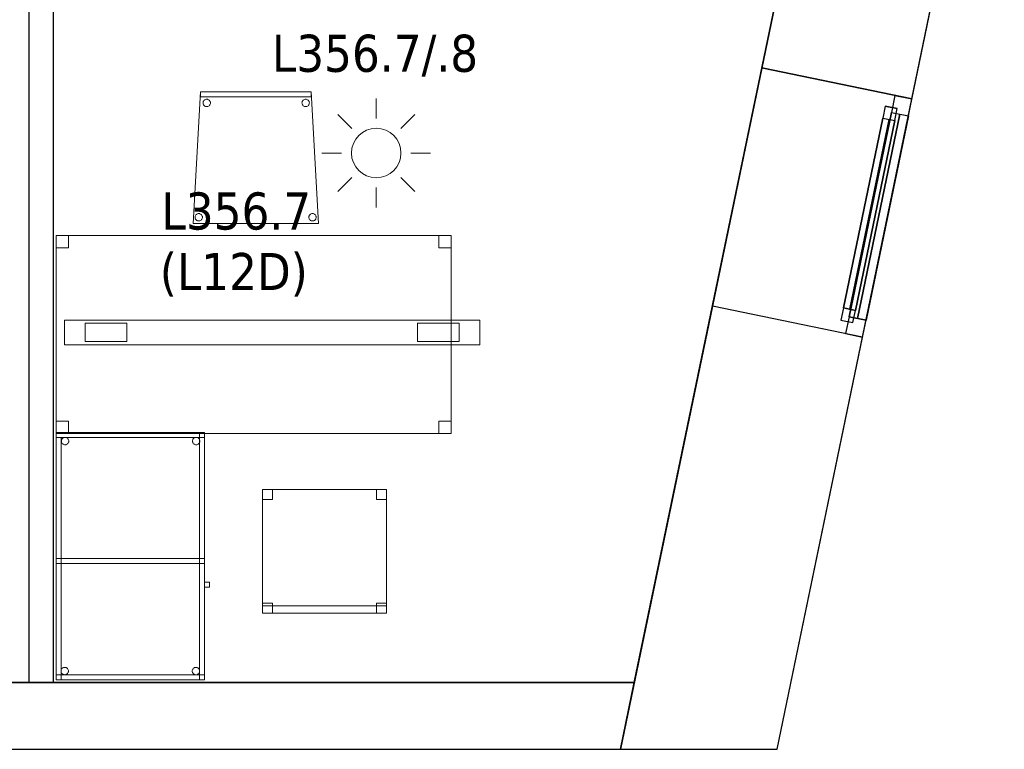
# Model space of a CAD drawing. Header units: metres. Extents: x 397.7 to 427.5, y 12.7 to 28.4.
# Tile 130 of 147: x 421.2 to 425.2, y 12.8 to 15.8. Entities that reach past the tile are written whole.
import ezdxf

# ---------------------------------------------------------------- set-up
doc = ezdxf.new("R2010")
doc.units = ezdxf.units.M
doc.layers.add('01_CARPINTERIA', color=5, linetype='Continuous', lineweight=25, true_color=0x0000ff)
doc.layers.add('01_SUELOS', color=7, linetype='Continuous', lineweight=25, true_color=0x007f00)
for name, color, linetype, lineweight in [('02_MOBILIARIO', 7, 'Continuous', 18), ('A-DETL-____-MBND', 7, 'Continuous', 18), ('A-DETL-GENF-OTLN', 7, 'Continuous', 18), ('A-GENM-____-OTLN', 7, 'Continuous', 18), ('A-WALL-____-MCUT', 7, 'Continuous', 25), ('A-WALL-____-OTLN', 7, 'Continuous', 25), ('E-LITE-____-IDEN', 7, 'Continuous', 30), ('E-LITE-EQPM-IDEN', 7, 'Continuous', 30)]:
    doc.layers.add(name, color=color, linetype=linetype, lineweight=lineweight)
doc.styles.add('Tahoma_4', font='tahoma.ttf', dxfattribs={"height": 0.15})

# ---------------------------------------------------------------- blocks, each defined once
blk = doc.blocks.new('Forma directa - LONDR55-XX_ZZ-ARQ-CAA-M3D-Londres55-156255-06_ENLLUMENAT_P3')
at = {"layer": '01_CARPINTERIA', "color": 161, "true_color": 0xaaaaff}
for p, q in [((0.1, 0.1), (0.05, 0.1)), ((0.05, 0.1), (0.05, 0.05)), ((0.1, 0.1), (0.05, 0.1)), ((0.05, 0.1), (0.05, 0.05)), ((0.1, 0.05), (0.1, 0.1)), ((0.1, 0.1), (0.1, 0.05)), ((0.1, 0.1), (0.8835, 0.1)), ((0.8835, 0.1), (0.1, 0.1)), ((0.1, 0.1), (0.1, 0.05)), ((0.1, 0.05), (0.1, 0.1)), ((0.8835, 0.1), (0.8835, 0.05)), ((0.8835, 0.1), (0.8835, 0.05)), ((0.9335, 0.1), (0.8835, 0.1)), ((0.8835, 0.1), (0.8835, 0.05)), ((0.9335, 0.1), (0.8835, 0.1)), ((0.8835, 0.1), (0.8835, 0.05)), ((0.9335, 0.05), (0.9335, 0.1)), ((0.9335, 0.1), (0.9335, 0.05)), ((0.07, 0.07), (0, 0.07)), ((0, 0.07), (0, 0)), ((0.07, 0.07), (0, 0.07)), ((0, 0.07), (0, 0)), ((0.05, 0.05), (0.1, 0.05)), ((0.05, 0.05), (0.1, 0.05)), ((0.07, 0), (0.07, 0.07)), ((0.07, 0.07), (0.07, 0)), ((0.07, 0.07), (0.9135, 0.07)), ((0.9135, 0.07), (0.07, 0.07)), ((0.07, 0.07), (0.07, 0)), ((0.07, 0), (0.07, 0.07)), ((0.8835, 0.075), (0.1, 0.075)), ((0.8835, 0.075), (0.1, 0.075)), ((0.1, 0.05), (0.8835, 0.05)), ((0.8835, 0.05), (0.1, 0.05)), ((0.8835, 0.05), (0.9335, 0.05)), ((0.8835, 0.05), (0.9335, 0.05)), ((0.9135, 0.07), (0.9135, 0)), ((0.9135, 0.07), (0.9135, 0)), ((0.9835, 0.07), (0.9135, 0.07)), ((0.9135, 0.07), (0.9135, 0)), ((0.9835, 0.07), (0.9135, 0.07)), ((0.9135, 0.07), (0.9135, 0)), ((0.9835, 0), (0.9835, 0.07)), ((0.9835, 0.07), (0.9835, 0)), ((0, 0), (0.07, 0)), ((0.9135, 0.035), (0.07, 0.035)), ((0.07, 0.035), (0.9135, 0.035)), ((0.07, 0), (0.9135, 0)), ((0.9135, 0), (0.07, 0)), ((0.9135, 0), (0.9835, 0)), ((0, 0), (0.07, 0)), ((0.9135, 0), (0.9835, 0))]:
    blk.add_line(p, q, dxfattribs=at)
blk = doc.blocks.new('Forma directa - Finestra P3-156301-06_ENLLUMENAT_P3')
at = {"xscale": 1.00000002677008, "yscale": 1.00000002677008, "zscale": 1.00000002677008}
blk.add_blockref('Forma directa - LONDR55-XX_ZZ-ARQ-CAA-M3D-Londres55-156255-06_ENLLUMENAT_P3', (0, 0), dxfattribs=at)
blk = doc.blocks.new('Family - Taula 100X60_P3-156332-06_ENLLUMENAT_P3')
at = {"layer": 'A-DETL-____-MBND', "color": 253, "true_color": 0xaaaaaa}
for p, q in [((0.6, 1), (0, 1)), ((0, 1), (0.6, 1)), ((0, 1), (0, 0)), ((0, 0), (0, 1)), ((0.6, 1), (0, 1)), ((0, 1), (0.6, 1)), ((0, 1), (0, 0)), ((0, 0), (0, 1)), ((0, 0.98), (0, 1)), ((0, 1), (0, 0.98)), ((0, 1), (0.6, 1)), ((0.6, 1), (0, 1)), ((0, 1), (0.58, 1)), ((0, 0), (0, 1)), ((0.58, 1), (0, 1)), ((0, 1), (0, 0)), ((0.58, 1), (0.58, 0)), ((0.58, 0), (0.58, 1)), ((0.6, 0), (0.6, 1)), ((0.6, 1), (0.6, 0)), ((0.6, 0), (0.6, 1)), ((0.6, 1), (0.6, 0)), ((0.6, 1), (0.6, 0.98)), ((0.6, 1), (0.6, 0.98)), ((0.6, 0.98), (0, 0.98)), ((0, 0.98), (0.6, 0.98)), ((0, 0.98), (0.02, 0.98)), ((0.02, 0.98), (0, 0.98)), ((0, 0), (0, 0.98)), ((0, 0.98), (0, 0)), ((0.02, 0.98), (0.02, 0)), ((0.02, 0), (0.02, 0.98)), ((0.0212, 0.965), (0.0215, 0.9676)), ((0.0215, 0.9676), (0.0212, 0.965)), ((0.0215, 0.9624), (0.0212, 0.965)), ((0.0212, 0.965), (0.0215, 0.9624)), ((0.0215, 0.9676), (0.0221, 0.9701)), ((0.0221, 0.9701), (0.0215, 0.9676)), ((0.0221, 0.9599), (0.0215, 0.9624)), ((0.0215, 0.9624), (0.0221, 0.9599)), ((0.0221, 0.9701), (0.0232, 0.9725)), ((0.0232, 0.9725), (0.0221, 0.9701)), ((0.0232, 0.9575), (0.0221, 0.9599)), ((0.0221, 0.9599), (0.0232, 0.9575)), ((0.0232, 0.9725), (0.0247, 0.9746)), ((0.0247, 0.9746), (0.0232, 0.9725)), ((0.0247, 0.9554), (0.0232, 0.9575)), ((0.0232, 0.9575), (0.0247, 0.9554)), ((0.0247, 0.9746), (0.0266, 0.9764)), ((0.0266, 0.9764), (0.0247, 0.9746)), ((0.0266, 0.9536), (0.0247, 0.9554)), ((0.0247, 0.9554), (0.0266, 0.9536)), ((0.0266, 0.9764), (0.0287, 0.9779)), ((0.0287, 0.9779), (0.0266, 0.9764)), ((0.0287, 0.9779), (0.0311, 0.979)), ((0.0311, 0.979), (0.0287, 0.9779)), ((0.0311, 0.979), (0.0336, 0.9797)), ((0.0336, 0.9797), (0.0311, 0.979)), ((0.0336, 0.9797), (0.0362, 0.9799)), ((0.0362, 0.9799), (0.0336, 0.9797)), ((0.0362, 0.9799), (0.0388, 0.9797)), ((0.0388, 0.9797), (0.0362, 0.9799)), ((0.0388, 0.9797), (0.0413, 0.979)), ((0.0413, 0.979), (0.0388, 0.9797)), ((0.0413, 0.979), (0.0436, 0.9779)), ((0.0436, 0.9779), (0.0413, 0.979)), ((0.0436, 0.9779), (0.0458, 0.9764)), ((0.0458, 0.9764), (0.0436, 0.9779)), ((0.0458, 0.9764), (0.0476, 0.9746)), ((0.0476, 0.9746), (0.0458, 0.9764)), ((0.0476, 0.9554), (0.0458, 0.9536)), ((0.0458, 0.9536), (0.0476, 0.9554)), ((0.0476, 0.9746), (0.0491, 0.9725)), ((0.0491, 0.9725), (0.0476, 0.9746)), ((0.0491, 0.9575), (0.0476, 0.9554)), ((0.0476, 0.9554), (0.0491, 0.9575)), ((0.0491, 0.9725), (0.0502, 0.9701)), ((0.0502, 0.9701), (0.0491, 0.9725)), ((0.0502, 0.9599), (0.0491, 0.9575)), ((0.0491, 0.9575), (0.0502, 0.9599)), ((0.0502, 0.9701), (0.0509, 0.9676)), ((0.0509, 0.9676), (0.0502, 0.9701)), ((0.0509, 0.9624), (0.0502, 0.9599)), ((0.0502, 0.9599), (0.0509, 0.9624)), ((0.0509, 0.9676), (0.0511, 0.965)), ((0.0511, 0.965), (0.0509, 0.9676)), ((0.0511, 0.965), (0.0509, 0.9624)), ((0.0509, 0.9624), (0.0511, 0.965)), ((0.5512, 0.965), (0.5515, 0.9676)), ((0.5515, 0.9676), (0.5512, 0.965)), ((0.5515, 0.9624), (0.5512, 0.965)), ((0.5512, 0.965), (0.5515, 0.9624)), ((0.5515, 0.9676), (0.5521, 0.9701)), ((0.5521, 0.9701), (0.5515, 0.9676)), ((0.5521, 0.9599), (0.5515, 0.9624)), ((0.5515, 0.9624), (0.5521, 0.9599)), ((0.5521, 0.9701), (0.5532, 0.9725)), ((0.5532, 0.9725), (0.5521, 0.9701)), ((0.5532, 0.9575), (0.5521, 0.9599)), ((0.5521, 0.9599), (0.5532, 0.9575)), ((0.5532, 0.9725), (0.5547, 0.9746)), ((0.5547, 0.9746), (0.5532, 0.9725)), ((0.5547, 0.9554), (0.5532, 0.9575)), ((0.5532, 0.9575), (0.5547, 0.9554)), ((0.5547, 0.9746), (0.5566, 0.9764)), ((0.5566, 0.9764), (0.5547, 0.9746)), ((0.5566, 0.9536), (0.5547, 0.9554)), ((0.5547, 0.9554), (0.5566, 0.9536)), ((0.5566, 0.9764), (0.5587, 0.9779)), ((0.5587, 0.9779), (0.5566, 0.9764)), ((0.5587, 0.9779), (0.5611, 0.979)), ((0.5611, 0.979), (0.5587, 0.9779)), ((0.5611, 0.979), (0.5636, 0.9797)), ((0.5636, 0.9797), (0.5611, 0.979)), ((0.5636, 0.9797), (0.5662, 0.9799)), ((0.5662, 0.9799), (0.5636, 0.9797)), ((0.5662, 0.9799), (0.5688, 0.9797)), ((0.5688, 0.9797), (0.5662, 0.9799)), ((0.5688, 0.9797), (0.5713, 0.979)), ((0.5713, 0.979), (0.5688, 0.9797)), ((0.5713, 0.979), (0.5736, 0.9779)), ((0.5736, 0.9779), (0.5713, 0.979)), ((0.5736, 0.9779), (0.5758, 0.9764)), ((0.5758, 0.9764), (0.5736, 0.9779)), ((0.5758, 0.9764), (0.5776, 0.9746)), ((0.5776, 0.9746), (0.5758, 0.9764)), ((0.5776, 0.9554), (0.5758, 0.9536)), ((0.5758, 0.9536), (0.5776, 0.9554)), ((0.5776, 0.9746), (0.5791, 0.9725)), ((0.5791, 0.9725), (0.5776, 0.9746)), ((0.5791, 0.9575), (0.5776, 0.9554)), ((0.5776, 0.9554), (0.5791, 0.9575)), ((0.5791, 0.9725), (0.5802, 0.9701)), ((0.5802, 0.9701), (0.5791, 0.9725)), ((0.5802, 0.9599), (0.5791, 0.9575)), ((0.5791, 0.9575), (0.5802, 0.9599)), ((0.5802, 0.9701), (0.5809, 0.9676)), ((0.5809, 0.9676), (0.5802, 0.9701)), ((0.5809, 0.9624), (0.5802, 0.9599)), ((0.5802, 0.9599), (0.5809, 0.9624)), ((0.5809, 0.9676), (0.5811, 0.965)), ((0.5811, 0.965), (0.5809, 0.9676)), ((0.5811, 0.965), (0.5809, 0.9624)), ((0.5809, 0.9624), (0.5811, 0.965)), ((0.0287, 0.9521), (0.0266, 0.9536)), ((0.0266, 0.9536), (0.0287, 0.9521)), ((0.0311, 0.951), (0.0287, 0.9521)), ((0.0287, 0.9521), (0.0311, 0.951)), ((0.0336, 0.9503), (0.0311, 0.951)), ((0.0311, 0.951), (0.0336, 0.9503)), ((0.0362, 0.9501), (0.0336, 0.9503)), ((0.0336, 0.9503), (0.0362, 0.9501)), ((0.0388, 0.9503), (0.0362, 0.9501)), ((0.0362, 0.9501), (0.0388, 0.9503)), ((0.0413, 0.951), (0.0388, 0.9503)), ((0.0388, 0.9503), (0.0413, 0.951)), ((0.0436, 0.9521), (0.0413, 0.951)), ((0.0413, 0.951), (0.0436, 0.9521)), ((0.0458, 0.9536), (0.0436, 0.9521)), ((0.0436, 0.9521), (0.0458, 0.9536)), ((0.5587, 0.9521), (0.5566, 0.9536)), ((0.5566, 0.9536), (0.5587, 0.9521)), ((0.5611, 0.951), (0.5587, 0.9521)), ((0.5587, 0.9521), (0.5611, 0.951)), ((0.5636, 0.9503), (0.5611, 0.951)), ((0.5611, 0.951), (0.5636, 0.9503)), ((0.5662, 0.9501), (0.5636, 0.9503)), ((0.5636, 0.9503), (0.5662, 0.9501)), ((0.5688, 0.9503), (0.5662, 0.9501)), ((0.5662, 0.9501), (0.5688, 0.9503)), ((0.5713, 0.951), (0.5688, 0.9503)), ((0.5688, 0.9503), (0.5713, 0.951)), ((0.5736, 0.9521), (0.5713, 0.951)), ((0.5713, 0.951), (0.5736, 0.9521)), ((0.5758, 0.9536), (0.5736, 0.9521)), ((0.5736, 0.9521), (0.5758, 0.9536)), ((0, 0.47), (0, 0.49)), ((0, 0.49), (0, 0.47)), ((0, 0.49), (0.58, 0.49)), ((0.58, 0.49), (0, 0.49)), ((0, 0.47), (0, 0.49)), ((0, 0.49), (0, 0.47)), ((0, 0.49), (0.6, 0.49)), ((0.6, 0.49), (0, 0.49)), ((0.58, 0.49), (0.58, 0.47)), ((0.58, 0.49), (0.58, 0.47)), ((0.58, 0.49), (0.6, 0.49)), ((0.6, 0.49), (0.58, 0.49)), ((0.58, 0), (0.58, 0.49)), ((0.58, 0.49), (0.58, 0)), ((0.6, 0.49), (0.6, 0)), ((0.6, 0), (0.6, 0.49)), ((0.6, 0.49), (0.6, 0.47)), ((0.6, 0.49), (0.6, 0.47)), ((0.58, 0.47), (0, 0.47)), ((0, 0.47), (0.58, 0.47)), ((0.6, 0.47), (0, 0.47)), ((0, 0.47), (0.6, 0.47)), ((0.6, 0.3744), (0.6, 0.3944)), ((0.6, 0.3944), (0.62, 0.3944)), ((0.62, 0.3944), (0.6, 0.3944)), ((0.6, 0.3944), (0.6, 0.3744)), ((0.62, 0.3744), (0.6, 0.3744)), ((0.6, 0.3744), (0.62, 0.3744)), ((0.62, 0.3944), (0.62, 0.3744)), ((0.62, 0.3744), (0.62, 0.3944)), ((0.0203, 0.0379), (0.0209, 0.0404)), ((0.0209, 0.0404), (0.0203, 0.0379)), ((0.0209, 0.0404), (0.022, 0.0428)), ((0.022, 0.0428), (0.0209, 0.0404)), ((0.022, 0.0428), (0.0235, 0.0449)), ((0.0235, 0.0449), (0.022, 0.0428)), ((0.0235, 0.0449), (0.0254, 0.0467)), ((0.0254, 0.0467), (0.0235, 0.0449)), ((0.0254, 0.0467), (0.0275, 0.0482)), ((0.0275, 0.0482), (0.0254, 0.0467)), ((0.0275, 0.0482), (0.0299, 0.0493)), ((0.0299, 0.0493), (0.0275, 0.0482)), ((0.0299, 0.0493), (0.0324, 0.05)), ((0.0324, 0.05), (0.0299, 0.0493)), ((0.0324, 0.05), (0.035, 0.0502)), ((0.035, 0.0502), (0.0324, 0.05)), ((0.035, 0.0502), (0.0376, 0.05)), ((0.0376, 0.05), (0.035, 0.0502)), ((0.0376, 0.05), (0.0401, 0.0493)), ((0.0401, 0.0493), (0.0376, 0.05)), ((0.0401, 0.0493), (0.0424, 0.0482)), ((0.0424, 0.0482), (0.0401, 0.0493)), ((0.0424, 0.0482), (0.0446, 0.0467)), ((0.0446, 0.0467), (0.0424, 0.0482)), ((0.0446, 0.0467), (0.0464, 0.0449)), ((0.0464, 0.0449), (0.0446, 0.0467)), ((0.0464, 0.0449), (0.0479, 0.0428)), ((0.0479, 0.0428), (0.0464, 0.0449)), ((0.0479, 0.0428), (0.049, 0.0404)), ((0.049, 0.0404), (0.0479, 0.0428)), ((0.049, 0.0404), (0.0497, 0.0379)), ((0.0497, 0.0379), (0.049, 0.0404)), ((0.5503, 0.0375), (0.551, 0.0401)), ((0.551, 0.0401), (0.5503, 0.0375)), ((0.551, 0.0401), (0.5521, 0.0424)), ((0.5521, 0.0424), (0.551, 0.0401)), ((0.5521, 0.0424), (0.5536, 0.0446)), ((0.5536, 0.0446), (0.5521, 0.0424)), ((0.5536, 0.0446), (0.5554, 0.0464)), ((0.5554, 0.0464), (0.5536, 0.0446)), ((0.5554, 0.0464), (0.5575, 0.0479)), ((0.5575, 0.0479), (0.5554, 0.0464)), ((0.5575, 0.0479), (0.5599, 0.049)), ((0.5599, 0.049), (0.5575, 0.0479)), ((0.5599, 0.049), (0.5624, 0.0497)), ((0.5624, 0.0497), (0.5599, 0.049)), ((0.5624, 0.0497), (0.565, 0.0499)), ((0.565, 0.0499), (0.5624, 0.0497)), ((0.565, 0.0499), (0.5676, 0.0497)), ((0.5676, 0.0497), (0.565, 0.0499)), ((0.5676, 0.0497), (0.5701, 0.049)), ((0.5701, 0.049), (0.5676, 0.0497)), ((0.5701, 0.049), (0.5725, 0.0479)), ((0.5725, 0.0479), (0.5701, 0.049)), ((0.5725, 0.0479), (0.5746, 0.0464)), ((0.5746, 0.0464), (0.5725, 0.0479)), ((0.5746, 0.0464), (0.5764, 0.0446)), ((0.5764, 0.0446), (0.5746, 0.0464)), ((0.5764, 0.0446), (0.5779, 0.0424)), ((0.5779, 0.0424), (0.5764, 0.0446)), ((0.5779, 0.0424), (0.579, 0.0401)), ((0.579, 0.0401), (0.5779, 0.0424)), ((0.579, 0.0401), (0.5797, 0.0375)), ((0.5797, 0.0375), (0.579, 0.0401)), ((0, 0), (0, 0.02)), ((0, 0.02), (0, 0)), ((0, 0.02), (0.6, 0.02)), ((0.6, 0.02), (0, 0.02)), ((0, 0), (0.6, 0)), ((0.6, 0), (0, 0)), ((0.6, 0), (0, 0)), ((0, 0), (0.6, 0)), ((0, 0), (0.6, 0)), ((0.6, 0), (0, 0)), ((0.02, 0), (0, 0)), ((0.02, 0.0353), (0.0203, 0.0379)), ((0.0203, 0.0379), (0.02, 0.0353)), ((0.0203, 0.0327), (0.02, 0.0353)), ((0.02, 0.0353), (0.0203, 0.0327)), ((0.0209, 0.0302), (0.0203, 0.0327)), ((0.0203, 0.0327), (0.0209, 0.0302)), ((0.022, 0.0278), (0.0209, 0.0302)), ((0.0209, 0.0302), (0.022, 0.0278)), ((0.0235, 0.0257), (0.022, 0.0278)), ((0.022, 0.0278), (0.0235, 0.0257)), ((0.0254, 0.0238), (0.0235, 0.0257)), ((0.0235, 0.0257), (0.0254, 0.0238)), ((0.0275, 0.0224), (0.0254, 0.0238)), ((0.0254, 0.0238), (0.0275, 0.0224)), ((0.0299, 0.0213), (0.0275, 0.0224)), ((0.0275, 0.0224), (0.0299, 0.0213)), ((0.0324, 0.0206), (0.0299, 0.0213)), ((0.0299, 0.0213), (0.0324, 0.0206)), ((0.035, 0.0204), (0.0324, 0.0206)), ((0.0324, 0.0206), (0.035, 0.0204)), ((0.0376, 0.0206), (0.035, 0.0204)), ((0.035, 0.0204), (0.0376, 0.0206)), ((0.0401, 0.0213), (0.0376, 0.0206)), ((0.0376, 0.0206), (0.0401, 0.0213)), ((0.0424, 0.0224), (0.0401, 0.0213)), ((0.0401, 0.0213), (0.0424, 0.0224)), ((0.0446, 0.0238), (0.0424, 0.0224)), ((0.0424, 0.0224), (0.0446, 0.0238)), ((0.0464, 0.0257), (0.0446, 0.0238)), ((0.0446, 0.0238), (0.0464, 0.0257)), ((0.0479, 0.0278), (0.0464, 0.0257)), ((0.0464, 0.0257), (0.0479, 0.0278)), ((0.049, 0.0302), (0.0479, 0.0278)), ((0.0479, 0.0278), (0.049, 0.0302)), ((0.0497, 0.0327), (0.049, 0.0302)), ((0.049, 0.0302), (0.0497, 0.0327)), ((0.0497, 0.0379), (0.0499, 0.0353)), ((0.0499, 0.0353), (0.0497, 0.0379)), ((0.0499, 0.0353), (0.0497, 0.0327)), ((0.0497, 0.0327), (0.0499, 0.0353)), ((0.5501, 0.035), (0.5503, 0.0375)), ((0.5503, 0.0375), (0.5501, 0.035)), ((0.5503, 0.0324), (0.5501, 0.035)), ((0.5501, 0.035), (0.5503, 0.0324)), ((0.551, 0.0298), (0.5503, 0.0324)), ((0.5503, 0.0324), (0.551, 0.0298)), ((0.5521, 0.0275), (0.551, 0.0298)), ((0.551, 0.0298), (0.5521, 0.0275)), ((0.5536, 0.0254), (0.5521, 0.0275)), ((0.5521, 0.0275), (0.5536, 0.0254)), ((0.5554, 0.0235), (0.5536, 0.0254)), ((0.5536, 0.0254), (0.5554, 0.0235)), ((0.5575, 0.022), (0.5554, 0.0235)), ((0.5554, 0.0235), (0.5575, 0.022)), ((0.5599, 0.0209), (0.5575, 0.022)), ((0.5575, 0.022), (0.5599, 0.0209)), ((0.5624, 0.0202), (0.5599, 0.0209)), ((0.5599, 0.0209), (0.5624, 0.0202)), ((0.565, 0.02), (0.5624, 0.0202)), ((0.5624, 0.0202), (0.565, 0.02)), ((0.5676, 0.0202), (0.565, 0.02)), ((0.565, 0.02), (0.5676, 0.0202)), ((0.5701, 0.0209), (0.5676, 0.0202)), ((0.5676, 0.0202), (0.5701, 0.0209)), ((0.5725, 0.022), (0.5701, 0.0209)), ((0.5701, 0.0209), (0.5725, 0.022)), ((0.5746, 0.0235), (0.5725, 0.022)), ((0.5725, 0.022), (0.5746, 0.0235)), ((0.5764, 0.0254), (0.5746, 0.0235)), ((0.5746, 0.0235), (0.5764, 0.0254)), ((0.5779, 0.0275), (0.5764, 0.0254)), ((0.5764, 0.0254), (0.5779, 0.0275)), ((0.579, 0.0298), (0.5779, 0.0275)), ((0.5779, 0.0275), (0.579, 0.0298)), ((0.5797, 0.0324), (0.579, 0.0298)), ((0.579, 0.0298), (0.5797, 0.0324)), ((0.5797, 0.0375), (0.5799, 0.035)), ((0.5799, 0.035), (0.5797, 0.0375)), ((0.5799, 0.035), (0.5797, 0.0324)), ((0.5797, 0.0324), (0.5799, 0.035)), ((0.6, 0), (0.58, 0)), ((0.6, 0.02), (0.6, 0)), ((0.6, 0.02), (0.6, 0)), ((0.02, 0), (0, 0)), ((0.58, 0), (0, 0)), ((0, 0), (0.58, 0)), ((0.6, 0), (0.58, 0))]:
    blk.add_line(p, q, dxfattribs=at)
blk = doc.blocks.new('Family - Cadira confident_P3-156388-06_ENLLUMENAT_P3')
at = {"layer": 'A-DETL-____-MBND', "color": 253, "true_color": 0xaaaaaa}
for p, q in [((0, 0), (0.03, 0.5326)), ((0.03, 0.5326), (0, 0)), ((0.03, 0.5326), (0.4765, 0.5326)), ((0.4765, 0.5326), (0.03, 0.5326)), ((0.03, 0.5126), (0.03, 0.5326)), ((0.03, 0.5326), (0.4765, 0.5326)), ((0.4765, 0.5326), (0.03, 0.5326)), ((0.03, 0.5326), (0.03, 0.5126)), ((0.4765, 0.5326), (0.5065, 0)), ((0.5065, 0), (0.4765, 0.5326)), ((0.4765, 0.5326), (0.4765, 0.5126)), ((0.4765, 0.5126), (0.4765, 0.5326)), ((0.4765, 0.5126), (0.03, 0.5126)), ((0.03, 0.5126), (0.4765, 0.5126)), ((0.0397, 0.4875), (0.0399, 0.4901)), ((0.0399, 0.4901), (0.0397, 0.4875)), ((0.0399, 0.4849), (0.0397, 0.4875)), ((0.0397, 0.4875), (0.0399, 0.4849)), ((0.0399, 0.4901), (0.0406, 0.4926)), ((0.0406, 0.4926), (0.0399, 0.4901)), ((0.0406, 0.4824), (0.0399, 0.4849)), ((0.0399, 0.4849), (0.0406, 0.4824)), ((0.0406, 0.4926), (0.0417, 0.495)), ((0.0417, 0.495), (0.0406, 0.4926)), ((0.0417, 0.48), (0.0406, 0.4824)), ((0.0406, 0.4824), (0.0417, 0.48)), ((0.0417, 0.495), (0.0432, 0.4971)), ((0.0432, 0.4971), (0.0417, 0.495)), ((0.0432, 0.4779), (0.0417, 0.48)), ((0.0417, 0.48), (0.0432, 0.4779)), ((0.0432, 0.4971), (0.0451, 0.499)), ((0.0451, 0.499), (0.0432, 0.4971)), ((0.045, 0.4761), (0.0432, 0.4779)), ((0.0432, 0.4779), (0.045, 0.4761)), ((0.0451, 0.499), (0.0472, 0.5004)), ((0.0472, 0.5004), (0.0451, 0.499)), ((0.0472, 0.5004), (0.0496, 0.5015)), ((0.0496, 0.5015), (0.0472, 0.5004)), ((0.0496, 0.5015), (0.0521, 0.5022)), ((0.0521, 0.5022), (0.0496, 0.5015)), ((0.0521, 0.5022), (0.0547, 0.5024)), ((0.0547, 0.5024), (0.0521, 0.5022)), ((0.0547, 0.5024), (0.0573, 0.5022)), ((0.0573, 0.5022), (0.0547, 0.5024)), ((0.0573, 0.5022), (0.0598, 0.5015)), ((0.0598, 0.5015), (0.0573, 0.5022)), ((0.0598, 0.5015), (0.0621, 0.5004)), ((0.0621, 0.5004), (0.0598, 0.5015)), ((0.0621, 0.5004), (0.0643, 0.4989)), ((0.0643, 0.4989), (0.0621, 0.5004)), ((0.0661, 0.4779), (0.0642, 0.4761)), ((0.0642, 0.4761), (0.0661, 0.4779)), ((0.0643, 0.4989), (0.0661, 0.4971)), ((0.0661, 0.4971), (0.0643, 0.4989)), ((0.0661, 0.4971), (0.0676, 0.495)), ((0.0676, 0.495), (0.0661, 0.4971)), ((0.0676, 0.48), (0.0661, 0.4779)), ((0.0661, 0.4779), (0.0676, 0.48)), ((0.0676, 0.495), (0.0687, 0.4926)), ((0.0687, 0.4926), (0.0676, 0.495)), ((0.0687, 0.4824), (0.0676, 0.48)), ((0.0676, 0.48), (0.0687, 0.4824)), ((0.0687, 0.4926), (0.0694, 0.4901)), ((0.0694, 0.4901), (0.0687, 0.4926)), ((0.0694, 0.4849), (0.0687, 0.4824)), ((0.0687, 0.4824), (0.0694, 0.4849)), ((0.0694, 0.4901), (0.0696, 0.4875)), ((0.0696, 0.4875), (0.0694, 0.4901)), ((0.0696, 0.4875), (0.0694, 0.4849)), ((0.0694, 0.4849), (0.0696, 0.4875)), ((0.4397, 0.4875), (0.4399, 0.4901)), ((0.4399, 0.4901), (0.4397, 0.4875)), ((0.4399, 0.4849), (0.4397, 0.4875)), ((0.4397, 0.4875), (0.4399, 0.4849)), ((0.4399, 0.4901), (0.4406, 0.4926)), ((0.4406, 0.4926), (0.4399, 0.4901)), ((0.4406, 0.4824), (0.4399, 0.4849)), ((0.4399, 0.4849), (0.4406, 0.4824)), ((0.4406, 0.4926), (0.4417, 0.495)), ((0.4417, 0.495), (0.4406, 0.4926)), ((0.4417, 0.48), (0.4406, 0.4824)), ((0.4406, 0.4824), (0.4417, 0.48)), ((0.4417, 0.495), (0.4432, 0.4971)), ((0.4432, 0.4971), (0.4417, 0.495)), ((0.4432, 0.4779), (0.4417, 0.48)), ((0.4417, 0.48), (0.4432, 0.4779)), ((0.4432, 0.4971), (0.4451, 0.499)), ((0.4451, 0.499), (0.4432, 0.4971)), ((0.445, 0.4761), (0.4432, 0.4779)), ((0.4432, 0.4779), (0.445, 0.4761)), ((0.4451, 0.499), (0.4472, 0.5004)), ((0.4472, 0.5004), (0.4451, 0.499)), ((0.4472, 0.5004), (0.4496, 0.5015)), ((0.4496, 0.5015), (0.4472, 0.5004)), ((0.4496, 0.5015), (0.4521, 0.5022)), ((0.4521, 0.5022), (0.4496, 0.5015)), ((0.4521, 0.5022), (0.4547, 0.5024)), ((0.4547, 0.5024), (0.4521, 0.5022)), ((0.4547, 0.5024), (0.4573, 0.5022)), ((0.4573, 0.5022), (0.4547, 0.5024)), ((0.4573, 0.5022), (0.4598, 0.5015)), ((0.4598, 0.5015), (0.4573, 0.5022)), ((0.4598, 0.5015), (0.4621, 0.5004)), ((0.4621, 0.5004), (0.4598, 0.5015)), ((0.4621, 0.5004), (0.4643, 0.4989)), ((0.4643, 0.4989), (0.4621, 0.5004)), ((0.4661, 0.4779), (0.4642, 0.4761)), ((0.4642, 0.4761), (0.4661, 0.4779)), ((0.4643, 0.4989), (0.4661, 0.4971)), ((0.4661, 0.4971), (0.4643, 0.4989)), ((0.4661, 0.4971), (0.4676, 0.495)), ((0.4676, 0.495), (0.4661, 0.4971)), ((0.4676, 0.48), (0.4661, 0.4779)), ((0.4661, 0.4779), (0.4676, 0.48)), ((0.4676, 0.495), (0.4687, 0.4926)), ((0.4687, 0.4926), (0.4676, 0.495)), ((0.4687, 0.4824), (0.4676, 0.48)), ((0.4676, 0.48), (0.4687, 0.4824)), ((0.4687, 0.4926), (0.4694, 0.4901)), ((0.4694, 0.4901), (0.4687, 0.4926)), ((0.4694, 0.4849), (0.4687, 0.4824)), ((0.4687, 0.4824), (0.4694, 0.4849)), ((0.4694, 0.4901), (0.4696, 0.4875)), ((0.4696, 0.4875), (0.4694, 0.4901)), ((0.4696, 0.4875), (0.4694, 0.4849)), ((0.4694, 0.4849), (0.4696, 0.4875)), ((0.0472, 0.4746), (0.045, 0.4761)), ((0.045, 0.4761), (0.0472, 0.4746)), ((0.0495, 0.4735), (0.0472, 0.4746)), ((0.0472, 0.4746), (0.0495, 0.4735)), ((0.052, 0.4728), (0.0495, 0.4735)), ((0.0495, 0.4735), (0.052, 0.4728)), ((0.0546, 0.4726), (0.052, 0.4728)), ((0.052, 0.4728), (0.0546, 0.4726)), ((0.0572, 0.4728), (0.0546, 0.4726)), ((0.0546, 0.4726), (0.0572, 0.4728)), ((0.0598, 0.4735), (0.0572, 0.4728)), ((0.0572, 0.4728), (0.0598, 0.4735)), ((0.0621, 0.4746), (0.0598, 0.4735)), ((0.0598, 0.4735), (0.0621, 0.4746)), ((0.0642, 0.4761), (0.0621, 0.4746)), ((0.0621, 0.4746), (0.0642, 0.4761)), ((0.4472, 0.4746), (0.445, 0.4761)), ((0.445, 0.4761), (0.4472, 0.4746)), ((0.4495, 0.4735), (0.4472, 0.4746)), ((0.4472, 0.4746), (0.4495, 0.4735)), ((0.452, 0.4728), (0.4495, 0.4735)), ((0.4495, 0.4735), (0.452, 0.4728)), ((0.4546, 0.4726), (0.452, 0.4728)), ((0.452, 0.4728), (0.4546, 0.4726)), ((0.4572, 0.4728), (0.4546, 0.4726)), ((0.4546, 0.4726), (0.4572, 0.4728)), ((0.4598, 0.4735), (0.4572, 0.4728)), ((0.4572, 0.4728), (0.4598, 0.4735)), ((0.4621, 0.4746), (0.4598, 0.4735)), ((0.4598, 0.4735), (0.4621, 0.4746)), ((0.4642, 0.4761), (0.4621, 0.4746)), ((0.4621, 0.4746), (0.4642, 0.4761)), ((0.0172, 0.0391), (0.0197, 0.0398)), ((0.0197, 0.0398), (0.0172, 0.0391)), ((0.0197, 0.0398), (0.0223, 0.04)), ((0.0223, 0.04), (0.0197, 0.0398)), ((0.0223, 0.04), (0.0249, 0.0398)), ((0.0249, 0.0398), (0.0223, 0.04)), ((0.0249, 0.0398), (0.0274, 0.0391)), ((0.0274, 0.0391), (0.0249, 0.0398)), ((0.4772, 0.0391), (0.4797, 0.0398)), ((0.4797, 0.0398), (0.4772, 0.0391)), ((0.4797, 0.0398), (0.4823, 0.04)), ((0.4823, 0.04), (0.4797, 0.0398)), ((0.4823, 0.04), (0.4849, 0.0398)), ((0.4849, 0.0398), (0.4823, 0.04)), ((0.4849, 0.0398), (0.4874, 0.0391)), ((0.4874, 0.0391), (0.4849, 0.0398)), ((0.5065, 0), (0, 0)), ((0, 0), (0.5065, 0)), ((0.0074, 0.0251), (0.0076, 0.0277)), ((0.0076, 0.0277), (0.0074, 0.0251)), ((0.0076, 0.0225), (0.0074, 0.0251)), ((0.0074, 0.0251), (0.0076, 0.0225)), ((0.0076, 0.0277), (0.0083, 0.0302)), ((0.0083, 0.0302), (0.0076, 0.0277)), ((0.0082, 0.02), (0.0076, 0.0225)), ((0.0076, 0.0225), (0.0082, 0.02)), ((0.0093, 0.0176), (0.0082, 0.02)), ((0.0082, 0.02), (0.0093, 0.0176)), ((0.0083, 0.0302), (0.0094, 0.0326)), ((0.0094, 0.0326), (0.0083, 0.0302)), ((0.0108, 0.0155), (0.0093, 0.0176)), ((0.0093, 0.0176), (0.0108, 0.0155)), ((0.0094, 0.0326), (0.0109, 0.0347)), ((0.0109, 0.0347), (0.0094, 0.0326)), ((0.0127, 0.0137), (0.0108, 0.0155)), ((0.0108, 0.0155), (0.0127, 0.0137)), ((0.0109, 0.0347), (0.0127, 0.0365)), ((0.0127, 0.0365), (0.0109, 0.0347)), ((0.0127, 0.0365), (0.0148, 0.038)), ((0.0148, 0.038), (0.0127, 0.0365)), ((0.0148, 0.0122), (0.0127, 0.0137)), ((0.0127, 0.0137), (0.0148, 0.0122)), ((0.0148, 0.038), (0.0172, 0.0391)), ((0.0172, 0.0391), (0.0148, 0.038)), ((0.0172, 0.0111), (0.0148, 0.0122)), ((0.0148, 0.0122), (0.0172, 0.0111)), ((0.0197, 0.0104), (0.0172, 0.0111)), ((0.0172, 0.0111), (0.0197, 0.0104)), ((0.0223, 0.0102), (0.0197, 0.0104)), ((0.0197, 0.0104), (0.0223, 0.0102)), ((0.0249, 0.0104), (0.0223, 0.0102)), ((0.0223, 0.0102), (0.0249, 0.0104)), ((0.0274, 0.0111), (0.0249, 0.0104)), ((0.0249, 0.0104), (0.0274, 0.0111)), ((0.0274, 0.0391), (0.0298, 0.038)), ((0.0298, 0.038), (0.0274, 0.0391)), ((0.0298, 0.0122), (0.0274, 0.0111)), ((0.0274, 0.0111), (0.0298, 0.0122)), ((0.0298, 0.038), (0.0319, 0.0365)), ((0.0319, 0.0365), (0.0298, 0.038)), ((0.0319, 0.0136), (0.0298, 0.0122)), ((0.0298, 0.0122), (0.0319, 0.0136)), ((0.0319, 0.0365), (0.0337, 0.0347)), ((0.0337, 0.0347), (0.0319, 0.0365)), ((0.0337, 0.0155), (0.0319, 0.0136)), ((0.0319, 0.0136), (0.0337, 0.0155)), ((0.0337, 0.0347), (0.0352, 0.0326)), ((0.0352, 0.0326), (0.0337, 0.0347)), ((0.0352, 0.0176), (0.0337, 0.0155)), ((0.0337, 0.0155), (0.0352, 0.0176)), ((0.0352, 0.0326), (0.0363, 0.0302)), ((0.0363, 0.0302), (0.0352, 0.0326)), ((0.0363, 0.02), (0.0352, 0.0176)), ((0.0352, 0.0176), (0.0363, 0.02)), ((0.0363, 0.0302), (0.037, 0.0277)), ((0.037, 0.0277), (0.0363, 0.0302)), ((0.037, 0.0225), (0.0363, 0.02)), ((0.0363, 0.02), (0.037, 0.0225)), ((0.037, 0.0277), (0.0372, 0.0251)), ((0.0372, 0.0251), (0.037, 0.0277)), ((0.0372, 0.0251), (0.037, 0.0225)), ((0.037, 0.0225), (0.0372, 0.0251)), ((0.4674, 0.0251), (0.4676, 0.0277)), ((0.4676, 0.0277), (0.4674, 0.0251)), ((0.4676, 0.0225), (0.4674, 0.0251)), ((0.4674, 0.0251), (0.4676, 0.0225)), ((0.4676, 0.0277), (0.4683, 0.0302)), ((0.4683, 0.0302), (0.4676, 0.0277)), ((0.4682, 0.02), (0.4676, 0.0225)), ((0.4676, 0.0225), (0.4682, 0.02)), ((0.4693, 0.0176), (0.4682, 0.02)), ((0.4682, 0.02), (0.4693, 0.0176)), ((0.4683, 0.0302), (0.4694, 0.0326)), ((0.4694, 0.0326), (0.4683, 0.0302)), ((0.4708, 0.0155), (0.4693, 0.0176)), ((0.4693, 0.0176), (0.4708, 0.0155)), ((0.4694, 0.0326), (0.4709, 0.0347)), ((0.4709, 0.0347), (0.4694, 0.0326)), ((0.4727, 0.0137), (0.4708, 0.0155)), ((0.4708, 0.0155), (0.4727, 0.0137)), ((0.4709, 0.0347), (0.4727, 0.0365)), ((0.4727, 0.0365), (0.4709, 0.0347)), ((0.4727, 0.0365), (0.4748, 0.038)), ((0.4748, 0.038), (0.4727, 0.0365)), ((0.4748, 0.0122), (0.4727, 0.0137)), ((0.4727, 0.0137), (0.4748, 0.0122)), ((0.4748, 0.038), (0.4772, 0.0391)), ((0.4772, 0.0391), (0.4748, 0.038)), ((0.4772, 0.0111), (0.4748, 0.0122)), ((0.4748, 0.0122), (0.4772, 0.0111)), ((0.4797, 0.0104), (0.4772, 0.0111)), ((0.4772, 0.0111), (0.4797, 0.0104)), ((0.4823, 0.0102), (0.4797, 0.0104)), ((0.4797, 0.0104), (0.4823, 0.0102)), ((0.4849, 0.0104), (0.4823, 0.0102)), ((0.4823, 0.0102), (0.4849, 0.0104)), ((0.4874, 0.0111), (0.4849, 0.0104)), ((0.4849, 0.0104), (0.4874, 0.0111)), ((0.4874, 0.0391), (0.4898, 0.038)), ((0.4898, 0.038), (0.4874, 0.0391)), ((0.4898, 0.0122), (0.4874, 0.0111)), ((0.4874, 0.0111), (0.4898, 0.0122)), ((0.4898, 0.038), (0.4919, 0.0365)), ((0.4919, 0.0365), (0.4898, 0.038)), ((0.4919, 0.0136), (0.4898, 0.0122)), ((0.4898, 0.0122), (0.4919, 0.0136)), ((0.4919, 0.0365), (0.4937, 0.0347)), ((0.4937, 0.0347), (0.4919, 0.0365)), ((0.4937, 0.0155), (0.4919, 0.0136)), ((0.4919, 0.0136), (0.4937, 0.0155)), ((0.4937, 0.0347), (0.4952, 0.0326)), ((0.4952, 0.0326), (0.4937, 0.0347)), ((0.4952, 0.0176), (0.4937, 0.0155)), ((0.4937, 0.0155), (0.4952, 0.0176)), ((0.4952, 0.0326), (0.4963, 0.0302)), ((0.4963, 0.0302), (0.4952, 0.0326)), ((0.4963, 0.02), (0.4952, 0.0176)), ((0.4952, 0.0176), (0.4963, 0.02)), ((0.4963, 0.0302), (0.497, 0.0277)), ((0.497, 0.0277), (0.4963, 0.0302)), ((0.497, 0.0225), (0.4963, 0.02)), ((0.4963, 0.02), (0.497, 0.0225)), ((0.497, 0.0277), (0.4972, 0.0251)), ((0.4972, 0.0251), (0.497, 0.0277)), ((0.4972, 0.0251), (0.497, 0.0225)), ((0.497, 0.0225), (0.4972, 0.0251))]:
    blk.add_line(p, q, dxfattribs=at)
blk = doc.blocks.new('Family - Paviment P3-156431-06_ENLLUMENAT_P3')
at = {"layer": '01_SUELOS', "color": 9, "true_color": 0xaad4aa}
for p, q in [((25.4182, 0), (28.518, 14.9576)), ((28.518, 14.9576), (25.4182, 0)), ((0, 0), (25.4182, 0)), ((25.4182, 0), (0, 0))]:
    blk.add_line(p, q, dxfattribs=at)
blk = doc.blocks.new('Family - Taula 160X80_P3-156458-06_ENLLUMENAT_P3')
at = {"layer": 'A-DETL-____-MBND', "color": 253, "true_color": 0xaaaaaa}
for p, q in [((0, 0.7501), (0, 0.8001)), ((0, 0.8001), (0.05, 0.8001)), ((0.05, 0.8001), (0, 0.8001)), ((0, 0.8001), (0, 0.7501)), ((0, 0), (0, 0.8001)), ((0, 0.8001), (1.5969, 0.8001)), ((1.5969, 0.8001), (0, 0.8001)), ((0, 0.8001), (0, 0)), ((0.05, 0.8001), (0.05, 0.7501)), ((0.05, 0.7501), (0.05, 0.8001)), ((1.5469, 0.7501), (1.5469, 0.8001)), ((1.5469, 0.8001), (1.5969, 0.8001)), ((1.5969, 0.8001), (1.5469, 0.8001)), ((1.5469, 0.8001), (1.5469, 0.7501)), ((1.5969, 0.8001), (1.5969, 0.7501)), ((1.5969, 0.7501), (1.5969, 0.8001)), ((1.5969, 0.8001), (1.5969, 0)), ((1.5969, 0), (1.5969, 0.8001)), ((0.05, 0.7501), (0, 0.7501)), ((0, 0.7501), (0.05, 0.7501)), ((1.5969, 0.7501), (1.5469, 0.7501)), ((1.5469, 0.7501), (1.5969, 0.7501)), ((0, 0), (0, 0.05)), ((0, 0.05), (0.05, 0.05)), ((0.05, 0.05), (0, 0.05)), ((0, 0.05), (0, 0)), ((0.05, 0.05), (0.05, 0)), ((0.05, 0), (0.05, 0.05)), ((1.5469, 0), (1.5469, 0.05)), ((1.5469, 0.05), (1.5969, 0.05)), ((1.5969, 0.05), (1.5469, 0.05)), ((1.5469, 0.05), (1.5469, 0)), ((1.5969, 0.05), (1.5969, 0)), ((1.5969, 0), (1.5969, 0.05)), ((0.05, 0), (0, 0)), ((0, 0), (0.05, 0)), ((1.5969, 0), (0, 0)), ((0, 0), (1.5969, 0)), ((1.5969, 0), (1.5469, 0)), ((1.5469, 0), (1.5969, 0))]:
    blk.add_line(p, q, dxfattribs=at)
blk = doc.blocks.new('Family - Façana sur-est P3-156497-06_ENLLUMENAT_P3')
at = {"layer": 'A-WALL-____-MCUT', "color": 253, "true_color": 0xaaaaaa}
for p, q in [((1.7017, 0.62), (-0.1285, 0.62)), ((-0.1285, 0.62), (0, 0)), ((1.7017, 0), (1.7017, 0.62)), ((3.234, 0.62), (2.6852, 0.62)), ((2.6852, 0.62), (2.6852, 0)), ((0, 0), (1.7017, 0)), ((2.6852, 0), (3.234, 0))]:
    blk.add_line(p, q, dxfattribs=at)
at = {"layer": 'A-WALL-____-OTLN', "color": 253, "true_color": 0xaaaaaa}
for p, q in [((15.5861, 0.62), (-0.1285, 0.62)), ((-0.1285, 0.62), (0, 0)), ((1.7017, 0), (1.7017, 0.62)), ((2.6852, 0.62), (1.7017, 0.62)), ((2.6852, 0), (2.6852, 0.62)), ((0, 0), (15.7146, 0)), ((1.7017, 0), (2.6852, 0))]:
    blk.add_line(p, q, dxfattribs=at)
at = {"layer": 'A-WALL-____-OTLN', "color": 253, "lineweight": 18, "true_color": 0xaaaaaa}
blk.add_line((0, 0), (15.7146, 0), dxfattribs=at)
blk = doc.blocks.new('Family - Vano finestra P3-156511-06_ENLLUMENAT_P3')
at = {"layer": 'A-GENM-____-OTLN', "color": 253, "true_color": 0xaaaaaa}
for p, q in [((424.2285, 15.5957), (424.0289, 14.6327)), ((424.0289, 14.6327), (424.2285, 15.5957)), ((424.8356, 15.4699), (424.2285, 15.5957)), ((424.2285, 15.5957), (424.8356, 15.4699)), ((424.636, 14.5069), (424.8356, 15.4699)), ((424.8356, 15.4699), (424.636, 14.5069)), ((424.0289, 14.6327), (424.636, 14.5069)), ((424.0289, 14.6327), (424.636, 14.5069))]:
    blk.add_line(p, q, dxfattribs=at)
blk = doc.blocks.new('Family - Mampara P3-156562-06_ENLLUMENAT_P3')
at = {"layer": 'A-WALL-____-MCUT', "color": 253, "true_color": 0xaaaaaa}
for p, q in [((10.9988, 0.1), (8.1349, 0.1)), ((10.9988, 0), (10.9988, 0.1)), ((8.1349, 0), (10.9988, 0))]:
    blk.add_line(p, q, dxfattribs=at)
at = {"layer": 'A-WALL-____-OTLN', "color": 253, "true_color": 0xaaaaaa}
for p, q in [((10.9988, 0.1), (0, 0.1)), ((10.9988, 0), (10.9988, 0.1)), ((0, 0), (10.9988, 0))]:
    blk.add_line(p, q, dxfattribs=at)
at = {"layer": 'A-WALL-____-OTLN', "color": 253, "lineweight": 18, "true_color": 0xaaaaaa}
blk.add_line((0, 0), (10.9988, 0), dxfattribs=at)
blk = doc.blocks.new('Family - Mur P3-156572-06_ENLLUMENAT_P3')
at = {"layer": 'A-WALL-____-MCUT', "color": 253, "true_color": 0xaaaaaa}
for p, q in [((25.4717, 0.27), (0.0535, 0.27)), ((25.4157, 0), (25.4717, 0.27)), ((0, 0), (25.4157, 0))]:
    blk.add_line(p, q, dxfattribs=at)
at = {"layer": 'A-WALL-____-OTLN', "color": 253, "true_color": 0xaaaaaa}
for p, q in [((25.4717, 0.27), (0.0535, 0.27)), ((25.4157, 0), (25.4717, 0.27)), ((0, 0), (25.4157, 0))]:
    blk.add_line(p, q, dxfattribs=at)
at = {"layer": 'A-WALL-____-OTLN', "color": 253, "lineweight": 18, "true_color": 0xaaaaaa}
blk.add_line((0, 0), (25.4157, 0), dxfattribs=at)
blk = doc.blocks.new('Family - Cadira d_Oficina_P3-156673-06_ENLLUMENAT_P3')
at = {"layer": 'A-DETL-____-MBND', "color": 253, "true_color": 0xaaaaaa}
for p, q in [((0, 0.5), (0.5, 0.5)), ((0, 0), (0, 0.5)), ((0.5, 0.5), (0, 0.5)), ((0, 0.5), (0, 0)), ((0, 0.46), (0, 0.5)), ((0, 0.5), (0.04, 0.5)), ((0.04, 0.5), (0, 0.5)), ((0, 0.5), (0, 0.46)), ((0.04, 0.5), (0.04, 0.46)), ((0.04, 0.46), (0.04, 0.5)), ((0.46, 0.46), (0.46, 0.5)), ((0.46, 0.5), (0.5, 0.5)), ((0.5, 0.5), (0.46, 0.5)), ((0.46, 0.5), (0.46, 0.46)), ((0.5, 0.5), (0.5, 0)), ((0.5, 0), (0.5, 0.5)), ((0.5, 0.5), (0.5, 0.46)), ((0.5, 0.46), (0.5, 0.5)), ((0.04, 0.46), (0, 0.46)), ((0, 0.46), (0.04, 0.46)), ((0.5, 0.46), (0.46, 0.46)), ((0.46, 0.46), (0.5, 0.46)), ((0, 0), (0, 0.04)), ((0, 0.04), (0.04, 0.04)), ((0.04, 0.04), (0, 0.04)), ((0, 0.04), (0, 0)), ((0.04, 0.04), (0.04, 0)), ((0.04, 0), (0.04, 0.04)), ((0.46, 0), (0.46, 0.04)), ((0.46, 0.04), (0.5, 0.04)), ((0.5, 0.04), (0.46, 0.04)), ((0.46, 0.04), (0.46, 0)), ((0.5, 0.04), (0.5, 0)), ((0.5, 0), (0.5, 0.04)), ((0, 0), (0, 0.03)), ((0, 0.03), (0.5, 0.03)), ((0.5, 0.03), (0, 0.03)), ((0, 0.03), (0, 0)), ((0.5, 0), (0, 0)), ((0, 0), (0.5, 0)), ((0.5, 0), (0, 0)), ((0, 0), (0.5, 0)), ((0.04, 0), (0, 0)), ((0, 0), (0.04, 0)), ((0.5, 0), (0.46, 0)), ((0.46, 0), (0.5, 0)), ((0.5, 0.03), (0.5, 0)), ((0.5, 0), (0.5, 0.03))]:
    blk.add_line(p, q, dxfattribs=at)
blk = doc.blocks.new('LONDR55-XX_ZZ-ARQ-CAA-M3D-Londres55_ifc-1-06_ENLLUMENAT_P3')
at = {"layer": '01_CARPINTERIA', "color": 253, "lineweight": 18, "true_color": 0xaaaaaa, "rotation": 78.29179146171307}
blk.add_blockref('Forma directa - Finestra P3-156301-06_ENLLUMENAT_P3', (424.636, 14.5069), dxfattribs=at)
at = {"layer": '01_SUELOS', "color": 253, "lineweight": 18, "true_color": 0xaaaaaa}
blk.add_blockref('Family - Paviment P3-156431-06_ENLLUMENAT_P3', (398.2952, 13.1106), dxfattribs=at)
at = {"layer": '02_MOBILIARIO', "color": 253, "lineweight": 18, "true_color": 0xaaaaaa}
for name, p in [('Family - Cadira confident_P3-156388-06_ENLLUMENAT_P3', (421.9303, 14.9665)), ('Family - Taula 160X80_P3-156458-06_ENLLUMENAT_P3', (421.3761, 14.1178)), ('Family - Taula 100X60_P3-156332-06_ENLLUMENAT_P3', (421.3761, 13.1218)), ('Family - Cadira d_Oficina_P3-156673-06_ENLLUMENAT_P3', (422.211, 13.3908))]:
    blk.add_blockref(name, p, dxfattribs=at)
at = {"layer": 'A-GENM-____-OTLN', "color": 253, "lineweight": 18, "true_color": 0xaaaaaa}
blk.add_blockref('Family - Vano finestra P3-156511-06_ENLLUMENAT_P3', (0, 0), dxfattribs=at)
at = {"layer": 'A-WALL-____-OTLN', "color": 253, "lineweight": 18, "true_color": 0xaaaaaa}
for name, p, rotation in [('Family - Façana sur-est P3-156497-06_ENLLUMENAT_P3', (424.2907, 12.8406), 78.29179146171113), ('Family - Mampara P3-156562-06_ENLLUMENAT_P3', (421.2659, 24.1095), 270)]:
    blk.add_blockref(name, p, dxfattribs=dict(at, rotation=rotation))
blk.add_blockref('Family - Mur P3-156572-06_ENLLUMENAT_P3', (398.2417, 12.8406), dxfattribs=at)
blk = doc.blocks.new('ZYR_06_02_05 LLuminària Suspesa - L 12 D-850702-06_ENLLUMENAT_P3')
at = {"layer": 'A-DETL-GENF-OTLN', "color": 92, "true_color": 0x00c400}
for p, q in [((-0.84, 0.05), (0.84, 0.05)), ((-0.84, -0.05), (-0.84, 0.05)), ((0.84, 0.05), (0.84, -0.05)), ((-0.756, 0.0375), (-0.588, 0.0375)), ((-0.756, -0.0375), (-0.756, 0.0375)), ((-0.588, 0.0375), (-0.588, -0.0375)), ((0.588, 0.0375), (0.756, 0.0375)), ((0.588, -0.0375), (0.588, 0.0375)), ((0.756, 0.0375), (0.756, -0.0375)), ((-0.588, -0.0375), (-0.756, -0.0375)), ((0.756, -0.0375), (0.588, -0.0375)), ((0.84, -0.05), (-0.84, -0.05))]:
    blk.add_line(p, q, dxfattribs=at)
blk = doc.blocks.new('ZYR_06_01 Detector Sostre - 07 Detector Luminic-846090-06_ENLLUMENAT_P3')
at = {"layer": 'A-DETL-GENF-OTLN', "color": 92, "true_color": 0x00c400}
for p, q in [((0, 0.14), (0, 0.22)), ((-0.099, 0.099), (-0.1556, 0.1556)), ((0.099, 0.099), (0.1556, 0.1556)), ((0.14, 0), (0.22, 0)), ((-0.14, 0), (-0.22, 0)), ((-0.099, -0.099), (-0.1556, -0.1556)), ((0.099, -0.099), (0.1556, -0.1556)), ((0, -0.14), (0, -0.22))]:
    blk.add_line(p, q, dxfattribs=at)
blk.add_circle((0, 0), 0.1, dxfattribs=at)

msp = doc.modelspace()

# ---------------------------------------------------------------- block references
at = {"lineweight": 5}
msp.add_blockref('LONDR55-XX_ZZ-ARQ-CAA-M3D-Londres55_ifc-1-06_ENLLUMENAT_P3', (0, 0), dxfattribs=at)
at = {"layer": 'A-DETL-GENF-OTLN', "color": 92, "true_color": 0x00c400}
msp.add_blockref('ZYR_06_01 Detector Sostre - 07 Detector Luminic-846090-06_ENLLUMENAT_P3', (422.6701, 15.2513), dxfattribs=at)
at = {"layer": 'A-DETL-GENF-OTLN', "color": 92, "true_color": 0x00c400, "rotation": 180}
msp.add_blockref('ZYR_06_02_05 LLuminària Suspesa - L 12 D-850702-06_ENLLUMENAT_P3', (422.2494, 14.5262), dxfattribs=at)

# ---------------------------------------------------------------- texts
at = {"layer": 'E-LITE-EQPM-IDEN', "char_height": 0.15, "attachment_point": 1, "style": 'Tahoma_4'}
for s, insert, width in [('L356.7', (421.802, 15.092), 0.721519), ('(L12D)', (421.7954, 14.8473), 0.733544)]:
    msp.add_mtext(s, dxfattribs=dict(at, insert=insert, width=width))

# ---------------------------------------------------------------- next in the draw order: texts
at = {"layer": 'E-LITE-____-IDEN', "insert": (422.2483, 15.7297), "char_height": 0.15, "width": 1.018143, "attachment_point": 1, "style": 'Tahoma_4', "bg_fill": 3, "box_fill_scale": 1.25, "bg_fill_color": 256, "bg_fill_true_color": 13158600, "bg_fill_transparency": 0}
msp.add_mtext('L356.7/.8', dxfattribs=at)

doc.saveas('drawing.dxf')
